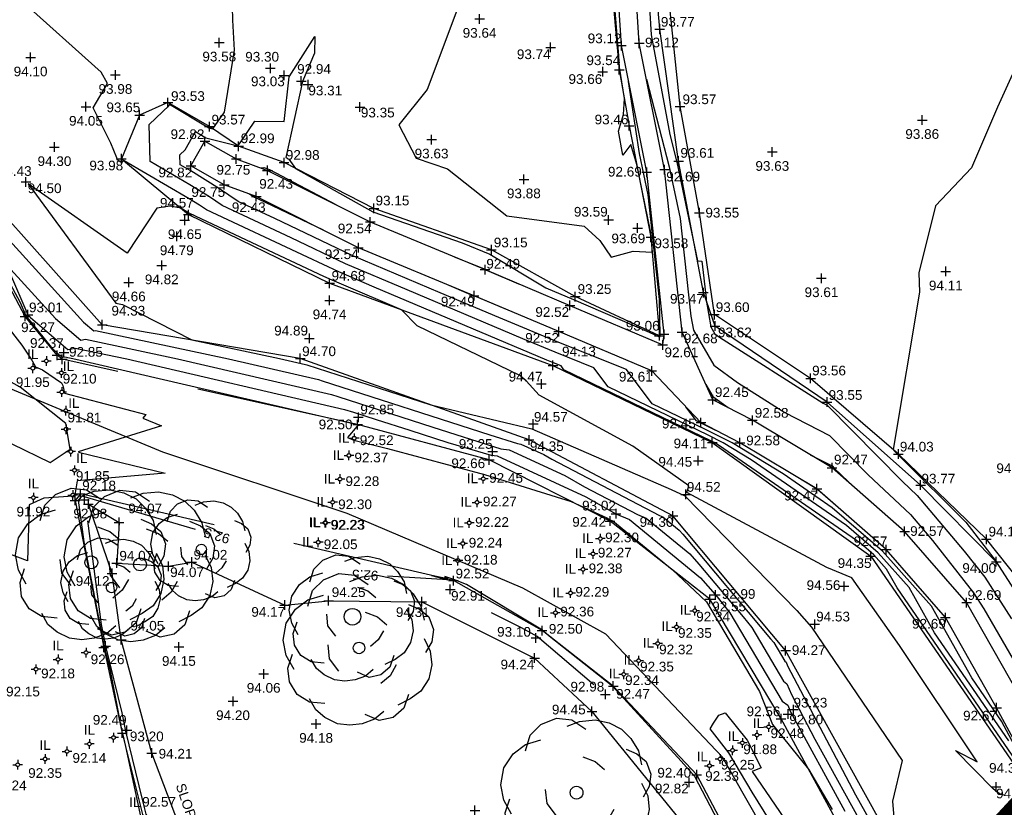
# Model space of a CAD drawing. Header units: metres. Extents: x 610185 to 614128, y 655663 to 660921.
# Tile 44 of 94: x 612890 to 612966, y 657940 to 658001. Entities that reach past the tile are written whole.
import ezdxf
from ezdxf.enums import TextEntityAlignment as Align

# ---------------------------------------------------------------- set-up
doc = ezdxf.new("R2010")
doc.units = ezdxf.units.M
doc.header["$MEASUREMENT"] = 0
doc.linetypes.add('DASHED', pattern=[19.05, 12.7, -6.35])
for name, color, linetype in [('143218.729', 7, 'Continuous'), ('3D_FENCE_ELEVATION', 7, 'Continuous'), ('3D_FENCE_LINE', 7, 'FENCELINE1'), ('3D_FENCE_SYMBOL', 7, 'Continuous'), ('CENTRE_LINE', 5, 'Continuous'), ('CONTOUR_ELEVATION', 56, 'Continuous'), ('CONTOUR_MJR', 34, 'Continuous'), ('CONTOUR_MJR_LABELS', 56, 'Continuous'), ('CONTOUR_MNR', 53, 'Continuous'), ('CONTOUR_SYMBOL', 56, 'Continuous'), ('DITCH_ELEVATION', 34, 'Continuous'), ('DITCH_LINE', 34, 'Continuous'), ('DITCH_SYMBOL', 34, 'Continuous'), ('INVERT_LEVEL_CODE', 132, 'Continuous'), ('INVERT_LEVEL_ELEVATION', 132, 'Continuous'), ('INVERT_LEVEL_SYMBOL', 132, 'Continuous'), ('SLOPE_BOTTOM_ELEVATION', 30, 'Continuous'), ('SLOPE_BOTTOM_LINE', 30, 'DASHED'), ('SLOPE_BOTTOM_SYMBOL', 30, 'Continuous'), ('SLOPE_TOP_ELEVATION', 40, 'Continuous'), ('SLOPE_TOP_LINE', 40, 'Continuous'), ('SLOPE_TOP_SYMBOL', 40, 'Continuous'), ('TEXTS', 7, 'Continuous'), ('TREE_SYMBOL', 93, 'Continuous')]:
    doc.layers.add(name, color=color, linetype=linetype)
doc.styles.add('REGULAR', font='swissl.ttf')
doc.linetypes.add('FENCELINE1', pattern='A,6.35,-2.54,[133,ltypeshp.shx,S=2.54,R=0,X=-2.54,Y=0],-2.54,25.4', length=36.83)

# ---------------------------------------------------------------- blocks, each defined once
blk = doc.blocks.new('S061')
at = {"color": 0, "linetype": 'Continuous'}
for p, q in [((-0.5, 0), (0.5, 0)), ((0, -0.5), (0, 0.5))]:
    blk.add_line(p, q, dxfattribs=at)
blk = doc.blocks.new('S066')
at = {"color": 0, "linetype": 'Continuous'}
for p, q in [((-0.5, 0), (-0.19, 0)), ((-0.19, 0), (-0.18, 0.06)), ((-0.17, -0.08), (-0.19, 0)), ((-0.18, 0.06), (-0.16, 0.1)), ((-0.16, 0.1), (-0.13, 0.13)), ((-0.13, 0.13), (-0.1, 0.16)), ((-0.1, 0.16), (-0.06, 0.18)), ((-0.06, 0.18), (0, 0.19)), ((0, 0.5), (0, 0.19)), ((0, 0.19), (0.06, 0.18)), ((0.06, 0.18), (0.1, 0.16)), ((0.1, 0.16), (0.13, 0.13)), ((0.13, 0.13), (0.16, 0.1)), ((0.16, 0.1), (0.18, 0.06)), ((0.18, 0.06), (0.19, 0)), ((0.19, 0), (0.18, -0.04)), ((0.5, 0), (0.19, 0)), ((-0.16, -0.1), (-0.17, -0.08)), ((-0.13, -0.13), (-0.16, -0.1)), ((-0.1, -0.16), (-0.13, -0.13)), ((-0.06, -0.18), (-0.1, -0.16)), ((-0.02, -0.19), (-0.06, -0.18)), ((0, -0.19), (-0.02, -0.19)), ((0.06, -0.18), (0, -0.19)), ((0, -0.5), (0, -0.19)), ((0.1, -0.16), (0.06, -0.18)), ((0.13, -0.13), (0.1, -0.16)), ((0.16, -0.1), (0.13, -0.13)), ((0.18, -0.04), (0.16, -0.1))]:
    blk.add_line(p, q, dxfattribs=at)
blk = doc.blocks.new('019')
at = {"color": 0, "linetype": 'Continuous'}
for p, q in [((-0.23, 0.44), (-0.13, 0.48)), ((-0.13, 0.48), (-0.03, 0.47)), ((-0.06, 0.43), (0.02, 0.46)), ((-0.03, 0.47), (0.06, 0.41)), ((0.02, 0.46), (0.12, 0.47)), ((0.12, 0.47), (0.21, 0.45)), ((0.21, 0.45), (0.29, 0.41)), ((-0.3, 0.37), (-0.23, 0.44)), ((0.29, 0.41), (0.35, 0.35)), ((-0.33, 0.27), (-0.3, 0.37)), ((-0.33, 0.31), (-0.23, 0.34)), ((0.35, 0.35), (0.4, 0.27)), ((-0.41, 0.25), (-0.33, 0.31)), ((0.32, 0.28), (0.39, 0.25)), ((0.4, 0.27), (0.42, 0.18)), ((-0.47, 0.16), (-0.41, 0.25)), ((0.04, 0.23), (0.12, 0.2)), ((0.12, 0.2), (0.18, 0.15)), ((0.39, 0.25), (0.45, 0.2)), ((0.45, 0.2), (0.48, 0.12)), ((-0.49, 0.05), (-0.47, 0.16)), ((0.48, 0.12), (0.47, 0.04)), ((-0.47, -0.05), (-0.49, 0.05)), ((-0.19, -0.07), (-0.2, 0.02)), ((0.42, 0.06), (0.46, -0.02)), ((0.47, 0.04), (0.43, -0.03)), ((-0.42, -0.14), (-0.47, -0.05)), ((-0.46, -0.13), (-0.43, -0.04)), ((0.46, -0.02), (0.47, -0.11)), ((-0.13, -0.15), (-0.19, -0.07)), ((0.24, -0.11), (0.2, -0.18)), ((0.47, -0.11), (0.45, -0.2)), ((-0.45, -0.22), (-0.46, -0.13)), ((0.2, -0.18), (0.14, -0.23)), ((-0.4, -0.3), (-0.45, -0.22)), ((0.45, -0.2), (0.4, -0.28)), ((-0.32, -0.35), (-0.4, -0.3)), ((0.32, -0.3), (0.29, -0.39)), ((0.4, -0.28), (0.33, -0.33)), ((-0.28, -0.4), (-0.32, -0.33)), ((-0.22, -0.36), (-0.32, -0.35)), ((0.33, -0.33), (0.25, -0.37)), ((-0.22, -0.45), (-0.28, -0.4)), ((0.13, -0.47), (0.04, -0.43)), ((0.16, -0.41), (0.1, -0.46)), ((0.29, -0.39), (0.22, -0.45)), ((-0.14, -0.49), (-0.22, -0.45)), ((-0.06, -0.5), (-0.14, -0.49)), ((0.02, -0.49), (-0.06, -0.5)), ((0.1, -0.46), (0.02, -0.49)), ((0.22, -0.45), (0.13, -0.47))]:
    blk.add_line(p, q, dxfattribs=at)
blk = doc.blocks.new('S028')
at = {"color": 0, "linetype": 'Continuous'}
for p, q in [((-0.5, 0), (-0.48, 0.13)), ((-0.48, -0.13), (-0.5, 0)), ((-0.48, 0.13), (-0.43, 0.25)), ((-0.43, 0.25), (-0.35, 0.35)), ((-0.35, 0.35), (-0.25, 0.43)), ((-0.25, 0.43), (-0.13, 0.48)), ((-0.13, 0.48), (0, 0.5)), ((0, 0.5), (0.13, 0.48)), ((0.13, 0.48), (0.25, 0.43)), ((0.25, 0.43), (0.35, 0.35)), ((0.35, 0.35), (0.43, 0.25)), ((0.43, 0.25), (0.48, 0.13)), ((0.48, 0.13), (0.5, 0)), ((0.5, 0), (0.48, -0.13)), ((-0.43, -0.25), (-0.48, -0.13)), ((-0.35, -0.35), (-0.43, -0.25)), ((-0.25, -0.43), (-0.35, -0.35)), ((-0.13, -0.48), (-0.25, -0.43)), ((0, -0.5), (-0.13, -0.48)), ((0.13, -0.48), (0, -0.5)), ((0.25, -0.43), (0.13, -0.48)), ((0.35, -0.35), (0.25, -0.43)), ((0.43, -0.25), (0.35, -0.35)), ((0.48, -0.13), (0.43, -0.25))]:
    blk.add_line(p, q, dxfattribs=at)

msp = doc.modelspace()

# ---------------------------------------------------------------- linework, layer by layer
at = {"layer": '143218.729'}
msp.add_lwpolyline([(612967.54, 657940.348, 1, 1, 0), (612927.307, 657896.907, 0, 0, 0)], format="xyseb", dxfattribs=at)
at = {"layer": '3D_FENCE_LINE'}
msp.add_polyline3d([(612975.926, 657946.384, 94.471), (612970.94, 657952.641, 94.471), (612964.818, 657960.325, 94.107), (612957.998, 657966.929, 94.028), (612951.182, 657972.796, 93.56), (612943.728, 657977.748, 93.604), (612942.569, 657985.646, 93.554), (612941.071, 657993.884, 93.57), (612939.185, 658011.956, 93.918)], dxfattribs=at)
at = {"layer": 'CENTRE_LINE', "color": 1, "flags": 128}
msp.add_lwpolyline([(612986.95, 657881.153), (612964.136, 657908.442), (612958.18, 657918.439), (612952.223, 657929.627), (612944.36, 657943.434), (612935.306, 657952.955), (612928.873, 657956.526), (612915.259, 657962.326), (612900.963, 657967.087), (612885.475, 657973.514), (612877.612, 657982.56), (612870.703, 657998.032), (612865.44, 658014.101)], dxfattribs=at)
at = {"layer": 'CONTOUR_MJR'}
for points in [[(612908.57, 657989.11, 92.5), (612908.57, 657989.111, 92.5), (612908.809, 657989.155, 92.5), (612909.254, 657988.996, 92.5), (612914.378, 657986.271, 92.5), (612914.378, 657986.27, 92.5)], [(612884.612, 657988.516, 92.5), (612889.928, 657978.674, 92.5), (612890.368, 657977.643, 92.5), (612892.321, 657975.223, 92.5), (612892.921, 657974.65, 92.5), (612893.215, 657974.431, 92.5), (612893.389, 657974.466, 92.5), (612894.226, 657974.289, 92.5), (612916.072, 657969.219, 92.5), (612916.077, 657969.218, 92.5), (612916.108, 657969.208, 92.5), (612916.212, 657969.178, 92.5), (612916.046, 657969.089, 92.5), (612915.294, 657968.21, 92.5), (612915.769, 657968.013, 92.5), (612918.385, 657967.352, 92.5), (612925.918, 657965.346, 92.5), (612932.637, 657963.263, 92.5), (612935.399, 657961.992, 92.5), (612935.712, 657961.812, 92.5), (612935.852, 657961.755, 92.5), (612940.446, 657957.981, 92.5), (612943.125, 657955.476, 92.5), (612947.216, 657948.526, 92.5), (612948.225, 657945.966, 92.5), (612951.031, 657942.498, 92.5), (612952.861, 657939.379, 92.5)], [(612908.041, 657986.851, 92.5), (612907.683, 657987.092, 92.5)], [(612913.435, 657984.282, 92.5), (612908.39, 657986.688, 92.5), (612908.041, 657986.851, 92.5)], [(612923.571, 657982.221, 92.5), (612923.571, 657982.222, 92.5), (612925.962, 657981.261, 92.5), (612926.071, 657981.196, 92.5), (612928.539, 657980.139, 92.5), (612928.539, 657980.138, 92.5)], [(612925.036, 657979.208, 92.5), (612922.801, 657980.158, 92.5)], [(612927.605, 657978.144, 92.5), (612925.15, 657979.16, 92.5), (612925.036, 657979.208, 92.5)], [(612943.072, 657972.313, 92.5), (612943.072, 657972.313, 92.5), (612943.613, 657971.391, 92.5), (612944.788, 657970.53, 92.5), (612944.788, 657970.529, 92.5)], [(612942.337, 657969.502, 92.5), (612941.515, 657970.596, 92.5)], [(612943.841, 657968.768, 92.5), (612942.712, 657969.321, 92.5), (612942.337, 657969.502, 92.5)], [(612951.167, 657966.873, 92.5), (612951.167, 657966.874, 92.5), (612952.848, 657966.01, 92.5), (612953.02, 657965.834, 92.5), (612954.647, 657964.295, 92.5), (612954.647, 657964.294, 92.5)], [(612951.526, 657964.308, 92.5), (612950.078, 657965.194, 92.5)], [(612903.501, 657961.084, 92.5), (612894.713, 657963.657, 92.5), (612894.423, 657963.357, 92.5), (612894.847, 657960.125, 92.5), (612896.44, 657951.968, 92.5), (612896.861, 657950.282, 92.5), (612897.832, 657945.301, 92.5), (612897.868, 657945.151, 92.5), (612898.087, 657944.245, 92.5), (612898.956, 657940.159, 92.5), (612899.212, 657938.947, 92.5)], [(612953.331, 657962.788, 92.5), (612951.745, 657964.157, 92.5), (612951.526, 657964.308, 92.5)], [(612945.212, 657936.195, 92.5), (612942.224, 657941.927, 92.5), (612941.159, 657943.123, 92.5), (612935.847, 657948.898, 92.5), (612930.924, 657952.816, 92.5), (612930.516, 657953.171, 92.5), (612930.399, 657953.284, 92.5), (612924.504, 657956.806, 92.5), (612923.522, 657957.213, 92.5), (612922.828, 657957.428, 92.5), (612923.059, 657957.248, 92.5), (612921.808, 657957.516, 92.5), (612923.076, 657957.183, 92.5), (612918.389, 657957.45, 92.5)]]:
    msp.add_polyline3d(points, dxfattribs=at)
at = {"layer": 'CONTOUR_MNR'}
for points in [[(612923.775, 658001.323, 93.5), (612921.467, 657995.189, 93.5), (612919.275, 657992.466, 93.5), (612920.605, 657989.88, 93.5), (612923.04, 657989.047, 93.5), (612927.654, 657985.393, 93.5), (612933.639, 657984.607, 93.5), (612934.84, 657983.499, 93.5), (612935.717, 657982.193, 93.5), (612937.425, 657982.669, 93.5), (612938.911, 657982.595, 93.5), (612938.9, 657983.103, 93.5), (612938.783, 657984.203, 93.5), (612937.713, 657989.373, 93.5), (612937.242, 657990.938, 93.5), (612936.625, 657990.107, 93.5), (612936.308, 657991.976, 93.5), (612936.693, 657993.266, 93.5), (612936.75, 657994.5, 93.5), (612936.373, 657996.931, 93.5), (612936.316, 657997.814, 93.5), (612935.048, 658013.358, 93.5)], [(612966.547, 657944.703, 93.5), (612960.783, 657953.076, 93.5), (612958.823, 657956.575, 93.5), (612956.425, 657959.259, 93.5), (612953.962, 657961.385, 93.5), (612946.584, 657966.489, 93.5), (612944.42, 657967.813, 93.5), (612943.242, 657968.39, 93.5), (612935.493, 657972.145, 93.5), (612934.383, 657973.622, 93.5), (612931.39, 657974.824, 93.5), (612928.877, 657975.863, 93.5), (612919.925, 657979.653, 93.5), (612915.132, 657981.691, 93.5), (612910.922, 657983.699, 93.5), (612905.582, 657986.198, 93.5), (612904.597, 657986.862, 93.5), (612903.079, 657987.808, 93.5), (612899.991, 657989.603, 93.5), (612899.913, 657992.49, 93.5), (612901.455, 657993.96, 93.5), (612901.504, 657994.047, 93.5), (612904.551, 657992.221, 93.5), (612904.839, 657992.148, 93.5), (612905.761, 657993.448, 93.5), (612906.529, 657998.243, 93.5), (612906.392, 658000.58, 93.5), (612906.303, 658004.74, 93.5)], [(612938.611, 658002.869, 93.5), (612938.833, 657999.428, 93.5), (612940.269, 657991.703, 93.5), (612940.824, 657989.564, 93.5), (612942.417, 657981.903, 93.5), (612942.759, 657981.878, 93.5), (612943.093, 657979.022, 93.5), (612943.081, 657978.872, 93.5), (612943.451, 657976.792, 93.5), (612943.763, 657976.26, 93.5), (612944.121, 657975.997, 93.5), (612952.167, 657970.886, 93.5), (612952.48, 657970.725, 93.5), (612958.302, 657964.803, 93.5), (612959.439, 657963.727, 93.5), (612963.105, 657959.402, 93.5), (612964.702, 657957.374, 93.5), (612966.762, 657954.156, 93.5)], [(612967.108, 657943.173, 94), (612957.89, 657956.564, 94), (612957.08, 657958.01, 94), (612956.089, 657959.12, 94), (612955.071, 657959.998, 94), (612944.114, 657967.579, 94), (612943.721, 657967.819, 94), (612943.507, 657967.924, 94), (612932.071, 657973.467, 94), (612931.848, 657973.764, 94), (612931.246, 657974.006, 94), (612930.74, 657974.215, 94), (612917.37, 657979.876, 94), (612914.612, 657981.048, 94), (612912.189, 657982.204, 94), (612904.352, 657985.872, 94), (612903.829, 657986.224, 94), (612903.022, 657986.727, 94), (612897.966, 657989.667, 94), (612897.931, 657989.674, 94), (612897.885, 657989.666, 94), (612897.785, 657989.516, 94), (612897.443, 657989.755, 94), (612897.404, 657989.896, 94), (612896.937, 657991.046, 94), (612895.566, 657993.771, 94), (612896.691, 657995.663, 94), (612896.201, 657996.551, 94), (612889.973, 658002.155, 94)], [(612968.391, 657999.796, 94), (612965.67, 657993.839, 94), (612963.672, 657989.122, 94), (612960.876, 657986.188, 94), (612959.591, 657980.974, 94), (612959.627, 657979.472, 94), (612957.597, 657967.275, 94), (612957.68, 657967.161, 94), (612958.18, 657966.676, 94), (612963.214, 657961.646, 94), (612965.577, 657958.59, 94), (612965.584, 657958.578, 94), (612968.914, 657953.376, 94)], [(612969.171, 657940.28, 93), (612965.985, 657946.232, 93), (612963.675, 657949.587, 93), (612960.566, 657955.14, 93), (612956.762, 657959.398, 93), (612952.853, 657962.771, 93), (612949.055, 657965.399, 93), (612945.118, 657967.807, 93), (612942.977, 657968.855, 93), (612938.915, 657970.824, 93), (612936.918, 657973.481, 93), (612931.533, 657975.642, 93), (612927.014, 657977.511, 93), (612922.481, 657979.43, 93), (612915.653, 657982.333, 93), (612909.656, 657985.194, 93), (612906.812, 657986.525, 93), (612905.365, 657987.499, 93), (612903.135, 657988.889, 93), (612902.322, 657989.362, 93), (612902.301, 657990.122, 93), (612902.707, 657990.509, 93), (612903.518, 657991.942, 93), (612904.321, 657991.461, 93), (612906.797, 657990.837, 93), (612906.961, 657991.069, 93), (612908.102, 657992.748, 93), (612910.38, 657992.708, 93), (612910.756, 657996.169, 93), (612912.752, 657999.297, 93), (612912.721, 657998.022, 93), (612911.792, 657995.805, 93), (612910.504, 657989.935, 93), (612910.738, 657989.793, 93), (612911.271, 657989.074, 93), (612917.264, 657985.716, 93), (612924.177, 657983.296, 93), (612926.336, 657982.429, 93), (612930.675, 657979.821, 93), (612932.802, 657978.91, 93), (612938.671, 657976.371, 93), (612939.502, 657976.003, 93), (612939.524, 657976.12, 93), (612939.465, 657978.926, 93), (612938.597, 657987.034, 93), (612937.935, 657990.231, 93), (612937.077, 657995.811, 93)], [(612938.465, 657996.009, 93), (612938.466, 657996.009, 93), (612940.232, 657989.209, 93), (612941.068, 657985.188, 93), (612941.904, 657977.633, 93), (612942.099, 657976.535, 93), (612943.688, 657973.825, 93), (612945.512, 657972.489, 93), (612949.179, 657970.159, 93), (612952.664, 657968.367, 93), (612955.661, 657965.319, 93), (612958.923, 657962.232, 93), (612960.627, 657960.221, 93), (612963.824, 657956.163, 93), (612964.61, 657954.936, 93), (612968.022, 657949.043, 93), (612968.945, 657947.884, 93), (612972.443, 657941.965, 93), (612979.862, 657935.38, 93), (612979.944, 657936.564, 93)], [(612966.271, 657940.45, 94.5), (612965.94, 657940.531, 94.5), (612965.613, 657940.752, 94.5), (612965.349, 657940.977, 94.5), (612962.428, 657943.932, 94.5), (612964.098, 657943.054, 94.5), (612958.087, 657952.098, 94.5), (612954.374, 657957.342, 94.5), (612952.456, 657958.131, 94.5), (612941.592, 657963.958, 94.5), (612941.756, 657964.463, 94.5), (612937.403, 657967.544, 94.5), (612930.145, 657971.497, 94.5), (612929.149, 657972.599, 94.5), (612928.65, 657973.029, 94.5), (612920.703, 657976.864, 94.5), (612919.482, 657978.122, 94.5), (612914.815, 657980.098, 94.5), (612914.091, 657980.406, 94.5), (612913.455, 657980.709, 94.5), (612903.123, 657985.545, 94.5), (612903.061, 657985.587, 94.5), (612902.966, 657985.646, 94.5), (612902.369, 657985.993, 94.5), (612901.552, 657986.153, 94.5), (612900.51, 657985.985, 94.5), (612898.201, 657982.51, 94.5), (612890.524, 657987.871, 94.5), (612897.328, 657978.629, 94.5), (612897.858, 657978.534, 94.5), (612903.218, 657975.778, 94.5), (612910.019, 657974.338, 94.5), (612912.042, 657973.869, 94.5), (612912.126, 657973.843, 94.5), (612921.754, 657970.737, 94.5), (612929.587, 657968.877, 94.5), (612940.385, 657964.194, 94.5), (612941.439, 657963.681, 94.5), (612950.121, 657954.792, 94.5), (612951.258, 657953.5, 94.5), (612958.298, 657943.169, 94.5), (612957.527, 657940.011, 94.5), (612957.847, 657936.241, 94.5)], [(612887.839, 657984.821, 94), (612894.831, 657977.154, 94), (612895.617, 657976.481, 94), (612895.757, 657976.509, 94), (612906.071, 657974.326, 94), (612913.049, 657972.706, 94), (612913.339, 657972.618, 94), (612926.314, 657968.432, 94), (612928.476, 657967.742, 94), (612928.73, 657967.707, 94), (612930.499, 657966.893, 94), (612931.127, 657966.532, 94), (612939.484, 657962.171, 94), (612939.737, 657962.069, 94), (612941.008, 657961.025, 94), (612941.272, 657960.725, 94), (612948.093, 657952.614, 94), (612948.326, 657952.324, 94), (612949.196, 657950.859, 94), (612949.285, 657950.789, 94), (612949.409, 657950.497, 94), (612954.675, 657940.52, 94), (612956.701, 657936.852, 94)], [(612889.192, 657981.233, 93.5), (612892.645, 657977.446, 93.5), (612894.616, 657975.757, 93.5), (612894.968, 657975.828, 93.5), (612902.122, 657974.314, 93.5), (612914.057, 657971.544, 93.5), (612914.552, 657971.392, 93.5), (612921.907, 657969.019, 93.5), (612927.189, 657967.334, 93.5), (612927.811, 657967.248, 93.5), (612932.132, 657965.259, 93.5), (612933.667, 657964.377, 93.5), (612937.768, 657962.237, 93.5), (612938.442, 657961.964, 93.5), (612941.828, 657959.183, 93.5), (612942.532, 657958.385, 93.5), (612945.966, 657954.301, 93.5), (612946.627, 657953.478, 93.5), (612949.096, 657949.32, 93.5), (612949.349, 657949.121, 93.5), (612949.699, 657948.291, 93.5), (612951.528, 657944.825, 93.5), (612955.583, 657937.481, 93.5)], [(612889.099, 657981.034, 93), (612890.509, 657977.729, 93), (612890.555, 657977.672, 93), (612890.715, 657977.519, 93), (612893.615, 657975.034, 93), (612894.178, 657975.147, 93), (612898.174, 657974.301, 93), (612915.065, 657970.382, 93), (612915.766, 657970.166, 93), (612917.5, 657969.607, 93), (612920.12, 657968.771, 93), (612923.074, 657967.82, 93), (612926.428, 657966.854, 93), (612926.892, 657966.79, 93), (612933.766, 657963.626, 93), (612936.1, 657962.284, 93), (612937.147, 657961.86, 93), (612942.647, 657957.342, 93), (612943.791, 657956.044, 93), (612943.839, 657955.988, 93), (612944.927, 657954.631, 93), (612948.996, 657947.78, 93), (612949.413, 657947.452, 93), (612949.631, 657946.934, 93), (612953.847, 657939.248, 93)], [(612888.712, 657977.103, 92), (612890.052, 657975.375, 92), (612890.808, 657974.202, 92), (612891.109, 657973.702, 92), (612891.647, 657973.467, 92), (612893.131, 657972.463, 92), (612893.229, 657972.234, 92), (612893.358, 657971.646, 92), (612899.657, 657969.998, 92), (612899.423, 657969.725, 92), (612900.879, 657969.119, 92), (612894.407, 657967.112, 92), (612894.551, 657967.048, 92), (612901.161, 657965.441, 92), (612894.337, 657964.854, 92), (612894.15, 657963.771, 92), (612894.033, 657963.665, 92), (612891.762, 657963.498, 92), (612890.62, 657963.004, 92), (612890.489, 657958.659, 92), (612887.671, 657959.706, 92)], [(612886.498, 657970.347, 92), (612886.84, 657970.272, 92), (612889.278, 657967.718, 92), (612892.248, 657966.285, 92), (612893.802, 657967.312, 92), (612893.469, 657969.287, 92), (612889.919, 657972.106, 92), (612888.996, 657972.645, 92), (612887.765, 657974.691, 92), (612886.392, 657975.497, 92), (612886.072, 657973.383, 92), (612884.368, 657975.967, 92), (612885.482, 657971.337, 92), (612886.286, 657970.09, 92), (612886.498, 657970.347, 92)], [(612895.135, 657961.765, 93), (612896.191, 657953.705, 93), (612896.519, 657952.026, 93), (612897.81, 657946.866, 93), (612898.086, 657945.451, 93), (612899.376, 657940.135, 93), (612899.646, 657939.012, 93), (612900.373, 657937.823, 93), (612903.801, 657932.376, 93), (612904.957, 657931.196, 93), (612908.251, 657927.969, 93), (612912.95, 657923.375, 93), (612914.465, 657921.753, 93), (612915.548, 657920.965, 93), (612918.452, 657918.686, 93), (612921.83, 657915.671, 93)], [(612934.39, 657949.025, 93), (612929.982, 657952.776, 93), (612928.787, 657953.454, 93), (612926.461, 657954.622, 93)], [(612949.917, 657935.453, 92), (612949.914, 657935.46, 92), (612946.653, 657940.72, 92), (612944.847, 657943.753, 92), (612943.397, 657945.621, 92), (612943.656, 657946.075, 92), (612944.074, 657946.678, 92), (612944.572, 657946.871, 92), (612946.266, 657944.735, 92), (612947.356, 657942.605, 92), (612946.649, 657942.316, 92), (612950.944, 657936.039, 92), (612951.471, 657935.346, 92), (612951.522, 657935.014, 92), (612951.387, 657934.918, 92), (612951.082, 657935.384, 92), (612949.92, 657935.45, 92), (612949.917, 657935.453, 92)]]:
    msp.add_polyline3d(points, dxfattribs=at)
at = {"layer": 'DITCH_LINE'}
for points in [[(612969.679, 657939.737, 92.576), (612965.609, 657947.255, 92.666), (612961.641, 657954.255, 92.692), (612957.054, 657959.518, 92.566), (612951.677, 657964.241, 92.469), (612945.703, 657967.802, 92.581), (612942.684, 657969.368, 92.449), (612938.873, 657973.371, 92.614), (612931.671, 657976.428, 92.52), (612925.102, 657979.202, 92.487), (612916.136, 657982.93, 92.535), (612908.212, 657986.897, 92.43), (612905.742, 657987.811, 92.755), (612903.155, 657989.275, 92.821), (612904.238, 657991.19, 92.821), (612906.671, 657989.813, 92.755), (612909.089, 657988.918, 92.43), (612917.052, 657984.931, 92.535), (612925.952, 657981.231, 92.487), (612932.529, 657978.453, 92.52), (612939.733, 657975.396, 92.614), (612939.831, 657976.219, 92.676), (612938.482, 657988.777, 92.692), (612936.519, 657998.604, 93.122), (612935.989, 658006.909, 93.124)], [(613064.695, 657833.338, 92.217), (613064.433, 657833.903, 92.245), (613057.927, 657841.577, 92.236), (613050.922, 657849.858, 92.256), (613041.535, 657859.325, 92.351), (613033.072, 657866.935, 92.323), (613023.391, 657876.592, 92.366), (613009.401, 657891.224, 92.343), (612998.279, 657904.487, 92.331), (612989.889, 657916.225, 92.295), (612980.814, 657927.342, 92.583), (612978.446, 657931.13, 92.519), (612971.437, 657940.689, 92.576), (612967.358, 657948.224, 92.666), (612963.282, 657955.416, 92.692), (612958.474, 657960.933, 92.566), (612952.858, 657965.865, 92.469), (612946.676, 657969.55, 92.581), (612943.605, 657971.143, 92.449), (612941.223, 657976.369, 92.676), (612939.867, 657988.989, 92.692), (612937.91, 657998.787, 93.122), (612937.385, 658007.006, 93.124)]]:
    msp.add_polyline3d(points, dxfattribs=at)
at = {"layer": 'SLOPE_BOTTOM_LINE'}
for points in [[(612967.644, 657917.084, 92.558), (612964.078, 657921.992, 92.475), (612958.003, 657929.493, 92.519), (612953.652, 657937.669, 92.431), (612948.906, 657946.412, 92.556), (612943.389, 657955.675, 92.547), (612935.651, 657961.739, 92.423), (612926.272, 657966.48, 92.663), (612916.076, 657969.213, 92.498), (612893.179, 657974.285, 92.368), (612892.777, 657974.589, 92.371), (612890.304, 657977.603, 92.273), (612884.447, 657988.588, 92.359), (612880.499, 657997.047, 92.374), (612877.634, 658005.086, 92.241)], [(612894.586, 657963.838, 92.18), (612894.172, 657963.342, 92.249), (612896.4, 657951.939, 92.257), (612897.824, 657945.296, 92.486), (612899.394, 657938.99, 92.572), (612903.533, 657932.123, 92.469), (612907.918, 657927.652, 92.473), (612914.111, 657921.313, 92.612), (612918.017, 657918.327, 92.532), (612924.82, 657912.307, 92.446), (612930.84, 657909.169, 92.537), (612942.352, 657908.649, 92.477), (612949.544, 657908.136, 92.598), (612955.636, 657907.337, 92.159), (612958.022, 657910.369, 92.27), (612956.757, 657918.317, 92.349), (612952.414, 657926.747, 92.448), (612946.691, 657933.914, 92.363), (612942.359, 657942.065, 92.402), (612935.885, 657948.939, 92.467), (612930.371, 657953.248, 92.504), (612923.502, 657957.122, 92.52), (612894.586, 657963.838, 92.18)]]:
    msp.add_polyline3d(points, dxfattribs=at)
at = {"layer": 'SLOPE_TOP_LINE'}
for points in [[(612934.577, 658016.581, 93.688), (612936.355, 657996.733, 93.545), (612937.121, 657992.391, 93.458), (612938.811, 657983.758, 93.579), (612939.465, 657976.101, 93.062), (612932.942, 657979.144, 93.246), (612926.446, 657982.774, 93.148), (612917.333, 657985.974, 93.154), (612910.379, 657989.529, 92.977), (612906.851, 657990.8, 92.986), (612904.581, 657992.32, 93.566), (612901.373, 657994.182, 93.532), (612899.177, 657993.219, 93.654), (612897.766, 657989.833, 93.977), (612902.958, 657985.501, 94.567), (612913.905, 657980.177, 94.678), (612931.209, 657973.799, 94.126), (612943.566, 657967.82, 94.111), (612955.851, 657959.021, 94.352), (612967.525, 657942.035, 94.372)], [(612965.579, 657958.583, 94), (612959.714, 657964.527, 93.767), (612952.461, 657970.957, 93.549), (612943.78, 657976.854, 93.622), (612942.88, 657979.448, 93.465), (612940.954, 657989.642, 93.61), (612939.494, 657999.887, 93.771), (612938.575, 658010.518, 93.733)], [(612968.868, 657918.507, 94.463), (612961.088, 657930.182, 94.358), (612957.816, 657936.223, 94.499), (612949.25, 657951.696, 94.272), (612940.515, 657962.131, 94.3), (612929.367, 657968.025, 94.347), (612911.63, 657974.343, 94.704), (612896.28, 657976.96, 94.332), (612886.81, 657987.549, 94.38), (612885.332, 657992.152, 94.299), (612882.885, 657998.917, 94.358), (612881.664, 658001.655, 94.187)], [(612903.409, 657935.09, 94.226), (612900.116, 657943.743, 94.212), (612897.756, 657952.535, 94.05), (612897.036, 657957.672, 94.117), (612895.205, 657963.05, 94.071), (612897.589, 657961.629, 94.068), (612897.405, 657958.471, 94.07), (612901.418, 657958.229, 94.067), (612903.216, 657958.558, 94.023), (612910.427, 657955.223, 94.174), (612913.828, 657955.562, 94.252), (612921.043, 657955.477, 94.311), (612929.795, 657951.114, 94.24), (612934.238, 657946.981, 94.448), (612943.546, 657935.485, 93.779)]]:
    msp.add_polyline3d(points, dxfattribs=at)

# ---------------------------------------------------------------- block references
at = {"layer": '3D_FENCE_SYMBOL', "xscale": 0.75, "yscale": 0.75, "zscale": 0.75}
for p in [(612941.071, 657993.884, 93.57), (612942.569, 657985.646, 93.554), (612943.728, 657977.748, 93.604), (612951.182, 657972.796, 93.56), (612957.998, 657966.929, 94.028), (612964.818, 657960.325, 94.107)]:
    msp.add_blockref('S061', p, dxfattribs=at)
at = {"layer": 'CONTOUR_SYMBOL', "xscale": 0.75, "yscale": 0.75, "zscale": 0.75}
for p in [(612925.529, 658000.672, 93.642), (612905.351, 657998.833, 93.584), (612931.036, 657998.458, 93.744), (612890.723, 657997.681, 94.096), (612909.314, 657996.844, 93.301), (612897.302, 657996.323, 93.981), (612910.379, 657996.294, 93.025), (612935.073, 657996.571, 93.659), (612911.702, 657995.853, 92.936), (612912.231, 657995.572, 93.314), (612895.016, 657993.854, 94.053), (612916.255, 657993.838, 93.348), (612959.841, 657992.831, 93.861), (612892.574, 657990.727, 94.302), (612921.807, 657991.315, 93.627), (612948.221, 657990.353, 93.626), (612890.365, 657988.026, 94.497), (612928.961, 657988.227, 93.881), (612902.674, 657985.062, 94.655), (612935.533, 657985.089, 93.593), (612937.775, 657984.454, 93.688), (612902.056, 657983.814, 94.795), (612900.892, 657981.561, 94.824), (612961.67, 657981.087, 94.106), (612898.336, 657980.237, 94.662), (612952.032, 657980.562, 93.613), (612913.901, 657978.848, 94.742), (612890.512, 657977.731, 93.012), (612912.339, 657975.901, 94.893), (612893.306, 657974.811, 92.846), (612930.324, 657972.367, 94.472), (612916.14, 657969.788, 92.846), (612929.687, 657969.267, 94.57), (612926.542, 657967.129, 93.249), (612942.477, 657966.411, 94.454), (612894.9, 657963.385, 92.978), (612941.511, 657963.802, 94.516), (612936.113, 657962.3, 93.018), (612923.251, 657956.434, 92.906), (612953.79, 657956.677, 94.558), (612943.808, 657956.011, 92.993), (612951.512, 657953.729, 94.529), (612929.902, 657952.679, 93.101), (612896.539, 657952.04, 93.13), (612902.219, 657951.97, 94.147), (612908.792, 657949.886, 94.055), (612935.288, 657948.292, 92.98), (612906.416, 657947.765, 94.201), (612949.438, 657946.774, 92.797), (612949.852, 657947.117, 93.234), (612912.857, 657946.008, 94.179), (612898.186, 657945.51, 93.198), (612941.784, 657941.479, 92.818), (612965.563, 657941.118, 94.492), (612925.165, 657939.303, 94.128)]:
    msp.add_blockref('S061', p, dxfattribs=at)
at = {"layer": 'DITCH_SYMBOL', "xscale": 0.75, "yscale": 0.75, "zscale": 0.75}
for p in [(612936.519, 657998.604, 93.122), (612937.91, 657998.787, 93.122), (612904.238, 657991.19, 92.821), (612903.155, 657989.275, 92.821), (612906.671, 657989.813, 92.755), (612909.089, 657988.918, 92.43), (612938.482, 657988.777, 92.692), (612939.867, 657988.989, 92.692), (612905.742, 657987.811, 92.755), (612908.212, 657986.897, 92.43), (612917.052, 657984.931, 92.535), (612916.136, 657982.93, 92.535), (612925.952, 657981.231, 92.487), (612925.102, 657979.202, 92.487), (612932.529, 657978.453, 92.52), (612931.671, 657976.428, 92.52), (612941.223, 657976.369, 92.676), (612939.831, 657976.219, 92.676), (612939.733, 657975.396, 92.614), (612938.873, 657973.371, 92.614), (612943.605, 657971.143, 92.449), (612942.684, 657969.368, 92.449), (612946.676, 657969.55, 92.581), (612945.703, 657967.802, 92.581), (612952.858, 657965.865, 92.469), (612951.677, 657964.241, 92.469), (612958.474, 657960.933, 92.566), (612957.054, 657959.518, 92.566), (612963.282, 657955.416, 92.692), (612961.641, 657954.255, 92.692), (612965.609, 657947.255, 92.666)]:
    msp.add_blockref('S061', p, dxfattribs=at)
at = {"layer": 'INVERT_LEVEL_SYMBOL', "xscale": 0.75, "yscale": 0.75, "zscale": 0.75}
for p in [(612891.946, 657974.143, 92.195), (612890.898, 657973.59, 91.951), (612893.116, 657973.226, 92.096), (612893.144, 657971.74, 91.909), (612893.448, 657970.294, 91.812), (612893.477, 657968.859, 92.08), (612915.814, 657968.16, 92.516), (612893.842, 657967.12, 91.99), (612915.4, 657966.821, 92.368), (612894.133, 657965.676, 91.854), (612914.706, 657964.986, 92.282), (612925.815, 657965.016, 92.453), (612890.942, 657963.55, 91.915), (612893.997, 657963.746, 91.937), (612914.138, 657963.193, 92.302), (612925.333, 657963.185, 92.266), (612913.547, 657961.606, 92.231), (612913.598, 657961.602, 92.228), (612924.726, 657961.595, 92.219), (612934.889, 657960.372, 92.297), (612913.022, 657960.094, 92.049), (612924.23, 657959.994, 92.245), (612923.845, 657958.674, 92.179), (612934.325, 657959.193, 92.271), (612933.549, 657957.987, 92.384), (612932.582, 657956.155, 92.292), (612931.413, 657954.624, 92.363), (612942.21, 657954.786, 92.335), (612940.796, 657953.52, 92.348), (612939.334, 657952.24, 92.318), (612895.025, 657951.537, 92.007), (612892.849, 657951.006, 92.182), (612937.855, 657950.91, 92.347), (612891.138, 657950.248, 92.077), (612936.698, 657949.855, 92.341), (612947.94, 657945.778, 92.477), (612897.156, 657944.949, 92.203), (612947.028, 657945.149, 92.254), (612895.279, 657944.451, 92.144), (612945.899, 657944.534, 91.878), (612893.545, 657943.874, 92.122), (612945.141, 657943.954, 91.891), (612889.726, 657942.838, 92.36), (612891.85, 657943.284, 92.349), (612943.351, 657942.762, 92.331), (612944.169, 657943.288, 92.252)]:
    msp.add_blockref('S066', p, dxfattribs=at)
at = {"layer": 'SLOPE_BOTTOM_SYMBOL', "xscale": 0.75, "yscale": 0.75, "zscale": 0.75}
for p in [(612890.304, 657977.603, 92.273), (612892.777, 657974.589, 92.371), (612893.179, 657974.285, 92.368), (612916.076, 657969.213, 92.498), (612926.272, 657966.48, 92.663), (612894.172, 657963.342, 92.249), (612894.586, 657963.838, 92.18), (612935.651, 657961.739, 92.423), (612923.502, 657957.122, 92.52), (612943.389, 657955.675, 92.547), (612930.371, 657953.248, 92.504), (612896.4, 657951.939, 92.257), (612935.885, 657948.939, 92.467), (612948.906, 657946.412, 92.556), (612897.824, 657945.296, 92.486), (612942.359, 657942.065, 92.402)]:
    msp.add_blockref('S061', p, dxfattribs=at)
at = {"layer": 'SLOPE_TOP_SYMBOL', "xscale": 0.75, "yscale": 0.75, "zscale": 0.75}
for p in [(612939.494, 657999.887, 93.771), (612936.355, 657996.733, 93.545), (612901.373, 657994.182, 93.532), (612899.177, 657993.219, 93.654), (612904.581, 657992.32, 93.566), (612937.121, 657992.391, 93.458), (612906.851, 657990.8, 92.986), (612897.766, 657989.833, 93.977), (612910.379, 657989.529, 92.977), (612940.954, 657989.642, 93.61), (612902.958, 657985.501, 94.567), (612917.333, 657985.974, 93.154), (612938.811, 657983.758, 93.579), (612926.446, 657982.774, 93.148), (612913.905, 657980.177, 94.678), (612942.88, 657979.448, 93.465), (612932.942, 657979.144, 93.246), (612896.28, 657976.96, 94.332), (612943.78, 657976.854, 93.622), (612939.465, 657976.101, 93.062), (612911.63, 657974.343, 94.704), (612931.209, 657973.799, 94.126), (612952.461, 657970.957, 93.549), (612929.367, 657968.025, 94.347), (612943.566, 657967.82, 94.111), (612959.714, 657964.527, 93.767), (612895.205, 657963.05, 94.071), (612940.515, 657962.131, 94.3), (612897.589, 657961.629, 94.068), (612955.851, 657959.021, 94.352), (612897.405, 657958.471, 94.07), (612901.418, 657958.229, 94.067), (612903.216, 657958.558, 94.023), (612965.579, 657958.583, 94), (612897.036, 657957.672, 94.117), (612910.427, 657955.223, 94.174), (612913.828, 657955.562, 94.252), (612921.043, 657955.477, 94.311), (612897.756, 657952.535, 94.05), (612929.795, 657951.114, 94.24), (612949.25, 657951.696, 94.272), (612934.238, 657946.981, 94.448), (612900.116, 657943.743, 94.212)]:
    msp.add_blockref('S061', p, dxfattribs=at)
at = {"layer": 'TREE_SYMBOL'}
for name, p, xscale, yscale, zscale in [('019', (612895.424, 657958.527, 94.067), 12, 12, 12), ('019', (612899.211, 657958.369, 94.068), 12, 12, 12), ('019', (612903.961, 657959.538, 93.894), 8, 8, 8), ('019', (612896.999, 657956.582, 94.22), 8, 8, 8), ('S028', (612903.961, 657959.538, 93.894), 0.8, 0.8, 0.8), ('019', (612915.676, 657954.313, 94.441), 10, 10, 10), ('019', (612916.185, 657951.899, 94.399), 12, 12, 12), ('S028', (612896.999, 657956.582, 94.22), 0.8, 0.8, 0.8), ('S028', (612915.676, 657954.313, 94.441), 1.3, 1.3, 1.3), ('S028', (612916.185, 657951.899, 94.399), 0.9, 0.9, 0.9), ('019', (612933.044, 657940.681, 94.097), 12, 12, 12)]:
    msp.add_blockref(name, p, dxfattribs=dict(at, xscale=xscale, yscale=yscale, zscale=zscale))
for p in [(612895.424, 657958.527, 94.067), (612899.211, 657958.369, 94.068), (612933.044, 657940.681, 94.097)]:
    msp.add_blockref('S028', p, dxfattribs=at)

# ---------------------------------------------------------------- texts
at = {"layer": '3D_FENCE_ELEVATION', "style": 'REGULAR'}
for s, p in [('93.57', (612941.261, 657994.063, 93.57)), ('93.55', (612943.034, 657985.272, 93.554)), ('93.60', (612943.835, 657977.943, 93.604)), ('93.56', (612951.307, 657973.029, 93.56)), ('94.03', (612958.109, 657967.128, 94.028)), ('94.11', (612964.979, 657960.539, 94.107))]:
    msp.add_text(s, height=0.75, dxfattribs=at).set_placement(p)
at = {"layer": 'CONTOUR_ELEVATION', "style": 'REGULAR'}
for s, p in [('93.64', (612925.529, 657999.962, 93.642)), ('93.58', (612905.351, 657998.123, 93.584)), ('93.30', (612908.674, 657998.111, 93.301)), ('93.74', (612929.73, 657998.304, 93.744)), ('94.10', (612890.723, 657996.971, 94.096)), ('92.94', (612912.696, 657997.163, 92.936)), ('93.03', (612909.119, 657996.202, 93.025)), ('93.66', (612933.731, 657996.381, 93.659)), ('93.98', (612897.302, 657995.613, 93.981)), ('93.31', (612913.567, 657995.491, 93.314)), ('93.35', (612917.636, 657993.783, 93.348)), ('94.05', (612895.016, 657993.144, 94.053)), ('93.86', (612959.841, 657992.121, 93.861)), ('93.63', (612921.807, 657990.605, 93.627)), ('94.30', (612892.574, 657990.017, 94.302)), ('93.63', (612948.221, 657989.643, 93.626)), ('94.43', (612889.493, 657989.25, 94.433)), ('94.50', (612891.81, 657987.914, 94.497)), ('93.88', (612928.961, 657987.517, 93.881)), ('93.59', (612934.151, 657986.092, 93.593)), ('94.65', (612902.674, 657984.352, 94.655)), ('93.69', (612937.058, 657984.024, 93.688)), ('94.79', (612902.056, 657983.104, 94.795)), ('94.82', (612900.892, 657980.851, 94.824)), ('93.61', (612952.032, 657979.852, 93.613)), ('94.11', (612961.67, 657980.377, 94.106)), ('94.66', (612898.336, 657979.527, 94.662)), ('93.01', (612891.912, 657978.677, 93.012)), ('94.74', (612913.901, 657978.138, 94.742)), ('94.89', (612910.918, 657976.875, 94.893)), ('92.85', (612895.013, 657975.229, 92.846)), ('94.47', (612929.088, 657973.308, 94.472)), ('92.85', (612917.595, 657970.758, 92.846)), ('94.57', (612931.052, 657970.188, 94.57)), ('93.25', (612925.226, 657968.087, 93.249)), ('94.45', (612940.7, 657966.702, 94.454)), ('94.20', (612966.899, 657966.205, 94.203)), ('94.52', (612942.905, 657964.756, 94.516)), ('93.02', (612934.787, 657963.309, 93.018)), ('92.98', (612895.352, 657962.692, 92.978)), ('94.56', (612952.189, 657957.142, 94.558)), ('92.91', (612924.628, 657956.31, 92.906)), ('92.99', (612945.603, 657956.459, 92.993)), ('94.53', (612952.931, 657954.703, 94.529)), ('93.10', (612928.198, 657953.52, 93.101)), ('94.15', (612902.219, 657951.26, 94.147)), ('94.06', (612908.792, 657949.176, 94.055)), ('92.98', (612933.883, 657949.269, 92.98)), ('93.23', (612951.177, 657948.029, 93.234)), ('94.20', (612906.416, 657947.055, 94.201)), ('92.80', (612950.849, 657946.722, 92.797)), ('93.20', (612899.73, 657945.414, 93.198)), ('94.18', (612912.857, 657945.298, 94.179)), ('92.82', (612940.431, 657941.376, 92.818)), ('94.49', (612966.874, 657940.986, 94.492))]:
    msp.add_text(s, height=0.75, dxfattribs=at).set_placement(p, align=Align.TOP_CENTER)
at = {"layer": 'CONTOUR_MJR_LABELS', "style": 'REGULAR'}
msp.add_text('92.5', height=0.75, rotation=163.68073, dxfattribs=at).set_placement((612904.182, 657960.884, 92.5), align=Align.MIDDLE_RIGHT)
msp.add_text('92.5', height=0.75, rotation=176.73961, dxfattribs=at).set_placement((612917.68, 657957.49, 92.5), align=Align.MIDDLE_LEFT)
at = {"layer": 'DITCH_ELEVATION', "style": 'REGULAR'}
for s, p in [('93.12', (612933.909, 657998.787, 93.122)), ('93.12', (612938.352, 657998.469, 93.122)), ('92.82', (612901.576, 657991.356, 92.821)), ('92.82', (612900.633, 657988.388, 92.821)), ('92.75', (612905.133, 657988.592, 92.755)), ('92.69', (612935.48, 657988.448, 92.692)), ('92.69', (612939.997, 657988.068, 92.692)), ('92.43', (612908.447, 657987.504, 92.43)), ('92.75', (612903.185, 657986.871, 92.755)), ('92.43', (612906.323, 657985.693, 92.43)), ('92.54', (612914.538, 657984.048, 92.535)), ('92.54', (612913.534, 657982.046, 92.535)), ('92.49', (612926.051, 657981.313, 92.487)), ('92.49', (612922.53, 657978.377, 92.487)), ('92.52', (612929.849, 657977.568, 92.52)), ('92.52', (612929.065, 657975.568, 92.52)), ('92.68', (612941.363, 657975.524, 92.676)), ('92.61', (612939.862, 657974.441, 92.614)), ('92.61', (612936.33, 657972.553, 92.614)), ('92.45', (612943.773, 657971.354, 92.449)), ('92.58', (612946.855, 657969.75, 92.581)), ('92.45', (612939.664, 657968.918, 92.449)), ('92.58', (612946.196, 657967.612, 92.581)), ('92.47', (612953.001, 657966.128, 92.469)), ('92.47', (612949.135, 657963.335, 92.469)), ('92.57', (612958.907, 657960.587, 92.566)), ('92.57', (612954.521, 657959.791, 92.566)), ('92.69', (612963.354, 657955.622, 92.692)), ('92.69', (612959.05, 657953.398, 92.692)), ('92.67', (612963.008, 657946.272, 92.666))]:
    msp.add_text(s, height=0.75, dxfattribs=at).set_placement(p)
at = {"layer": 'INVERT_LEVEL_CODE', "style": 'REGULAR'}
for p in [(612890.898, 657974.3, 91.951), (612893.667, 657973.359, 92.096), (612894.082, 657970.509, 92.08), (612915.001, 657967.818, 92.516), (612894.687, 657966.225, 91.854), (612914.586, 657966.479, 92.368), (612913.893, 657964.644, 92.282), (612924.968, 657964.673, 92.453), (612890.942, 657964.26, 91.915), (612913.325, 657962.851, 92.302), (612924.486, 657962.842, 92.266), (612912.734, 657961.265, 92.231), (612912.785, 657961.26, 92.228), (612923.878, 657961.252, 92.219), (612933.918, 657960.038, 92.297), (612912.209, 657959.752, 92.049), (612923.382, 657959.651, 92.245), (612922.998, 657958.331, 92.179), (612933.355, 657958.86, 92.271), (612932.578, 657957.653, 92.384), (612931.612, 657955.821, 92.292), (612930.443, 657954.29, 92.363), (612941.485, 657954.473, 92.335), (612940.072, 657953.206, 92.348), (612892.849, 657951.716, 92.182), (612938.61, 657951.927, 92.318), (612937.131, 657950.597, 92.347), (612935.973, 657949.542, 92.341), (612947.138, 657945.695, 92.254), (612895.279, 657945.161, 92.144), (612945.204, 657944.68, 91.891), (612891.85, 657943.994, 92.349), (612942.794, 657943.095, 92.331), (612898.804, 657939.56, 92.339)]:
    msp.add_text('IL', height=0.75, dxfattribs=at).set_placement(p, align=Align.CENTER)
at = {"layer": 'INVERT_LEVEL_ELEVATION', "style": 'REGULAR'}
for s, p in [('91.95', (612890.898, 657972.88, 91.951)), ('92.10', (612894.527, 657973.147, 92.096)), ('91.81', (612894.9, 657970.135, 91.812)), ('92.52', (612917.553, 657968.375, 92.516)), ('92.37', (612917.138, 657967.036, 92.368)), ('91.85', (612895.546, 657965.605, 91.854)), ('92.28', (612916.445, 657965.202, 92.282)), ('92.45', (612927.583, 657965.455, 92.453)), ('92.27', (612927.101, 657963.625, 92.266)), ('92.30', (612915.877, 657963.408, 92.302)), ('91.92', (612890.942, 657962.84, 91.915)), ('92.23', (612915.286, 657961.822, 92.231)), ('92.23', (612915.337, 657961.818, 92.228)), ('92.22', (612926.494, 657962.034, 92.219)), ('92.30', (612936.572, 657960.84, 92.297)), ('92.05', (612914.761, 657960.309, 92.049)), ('92.24', (612925.998, 657960.433, 92.245)), ('92.18', (612925.613, 657959.113, 92.179)), ('92.27', (612936.008, 657959.662, 92.271)), ('92.38', (612935.293, 657958.443, 92.384)), ('92.29', (612934.265, 657956.623, 92.292)), ('92.36', (612933.096, 657955.092, 92.363)), ('92.34', (612943.633, 657954.7, 92.335)), ('92.35', (612942.22, 657953.434, 92.348)), ('92.32', (612940.758, 657952.154, 92.318)), ('92.35', (612939.279, 657950.824, 92.347)), ('92.18', (612892.849, 657950.296, 92.182)), ('92.34', (612938.121, 657949.77, 92.341)), ('92.15', (612890.134, 657948.89, 92.155)), ('92.48', (612949.39, 657945.657, 92.477)), ('91.88', (612947.278, 657944.413, 91.878)), ('92.14', (612895.279, 657943.741, 92.144)), ('92.25', (612945.55, 657943.219, 92.252)), ('92.35', (612891.85, 657942.574, 92.349)), ('92.33', (612944.329, 657942.34, 92.331)), ('92.24', (612889.107, 657941.615, 92.245))]:
    msp.add_text(s, height=0.75, dxfattribs=at).set_placement(p, align=Align.TOP_CENTER)
at = {"layer": 'SLOPE_BOTTOM_ELEVATION', "style": 'REGULAR'}
for s, p in [('92.27', (612889.986, 657976.387, 92.273)), ('92.37', (612890.678, 657975.165, 92.371)), ('92.50', (612913.056, 657968.854, 92.498)), ('92.66', (612923.339, 657965.839, 92.663)), ('92.18', (612894.724, 657964.115, 92.18)), ('92.42', (612932.712, 657961.295, 92.423)), ('92.52', (612923.667, 657957.287, 92.52)), ('92.55', (612943.563, 657954.741, 92.547)), ('92.50', (612930.897, 657953.003, 92.504)), ('92.26', (612895.381, 657950.64, 92.257)), ('92.47', (612936.108, 657947.964, 92.467)), ('92.56', (612946.225, 657946.606, 92.556)), ('92.49', (612895.546, 657945.944, 92.486)), ('92.40', (612939.307, 657941.848, 92.402)), ('92.57', (612899.375, 657939.591, 92.572))]:
    msp.add_text(s, height=0.75, dxfattribs=at).set_placement(p)
at = {"layer": 'SLOPE_TOP_ELEVATION', "style": 'REGULAR'}
for s, p in [('93.77', (612939.581, 658000.069, 93.771)), ('93.54', (612933.81, 657997.087, 93.545)), ('93.53', (612901.609, 657994.313, 93.532)), ('93.65', (612896.603, 657993.438, 93.654)), ('93.57', (612904.746, 657992.486, 93.566)), ('93.46', (612934.446, 657992.497, 93.458)), ('92.99', (612907.017, 657991.036, 92.986)), ('92.98', (612910.51, 657989.748, 92.977)), ('93.61', (612941.096, 657989.905, 93.61)), ('93.98', (612895.28, 657988.928, 93.977)), ('94.57', (612900.752, 657986.035, 94.567)), ('93.15', (612917.465, 657986.211, 93.154)), ('93.15', (612926.63, 657982.958, 93.148)), ('93.58', (612939.084, 657982.895, 93.579)), ('94.68', (612914.054, 657980.379, 94.678)), ('93.25', (612933.127, 657979.351, 93.246)), ('93.47', (612940.292, 657978.592, 93.465)), ('94.33', (612896.99, 657977.67, 94.332)), ('93.06', (612936.866, 657976.504, 93.062)), ('93.62', (612944.008, 657975.987, 93.622)), ('94.70', (612911.774, 657974.524, 94.704)), ('94.13', (612931.919, 657974.509, 94.126)), ('93.55', (612952.585, 657971.136, 93.549)), ('94.35', (612929.431, 657967.164, 94.347)), ('94.11', (612940.569, 657967.378, 94.111)), ('93.77', (612959.782, 657964.649, 93.767)), ('94.07', (612898.299, 657962.339, 94.068)), ('94.30', (612937.932, 657961.288, 94.3)), ('94.07', (612897.605, 657958.672, 94.07)), ('94.02', (612903.356, 657958.748, 94.023)), ('94.35', (612953.286, 657958.1, 94.352)), ('94.00', (612962.948, 657957.718, 94)), ('94.07', (612901.541, 657957.391, 94.067)), ('94.12', (612894.222, 657956.713, 94.117)), ('94.25', (612914.066, 657955.843, 94.252)), ('94.17', (612907.835, 657954.316, 94.174)), ('94.31', (612919.042, 657954.299, 94.311)), ('94.05', (612898.466, 657953.245, 94.05)), ('94.27', (612949.732, 657951.355, 94.272)), ('94.24', (612927.155, 657950.238, 94.24)), ('94.45', (612931.136, 657946.744, 94.448)), ('94.21', (612900.649, 657943.321, 94.212)), ('94.37', (612965.022, 657942.219, 94.372))]:
    msp.add_text(s, height=0.75, dxfattribs=at).set_placement(p)
at = {"layer": 'TEXTS', "style": 'REGULAR'}
msp.add_text('SLOPE TOP', height=0.75, rotation=289.04367, dxfattribs=at).set_placement((612901.965, 657941.24, 94.62))

doc.saveas('drawing.dxf')
